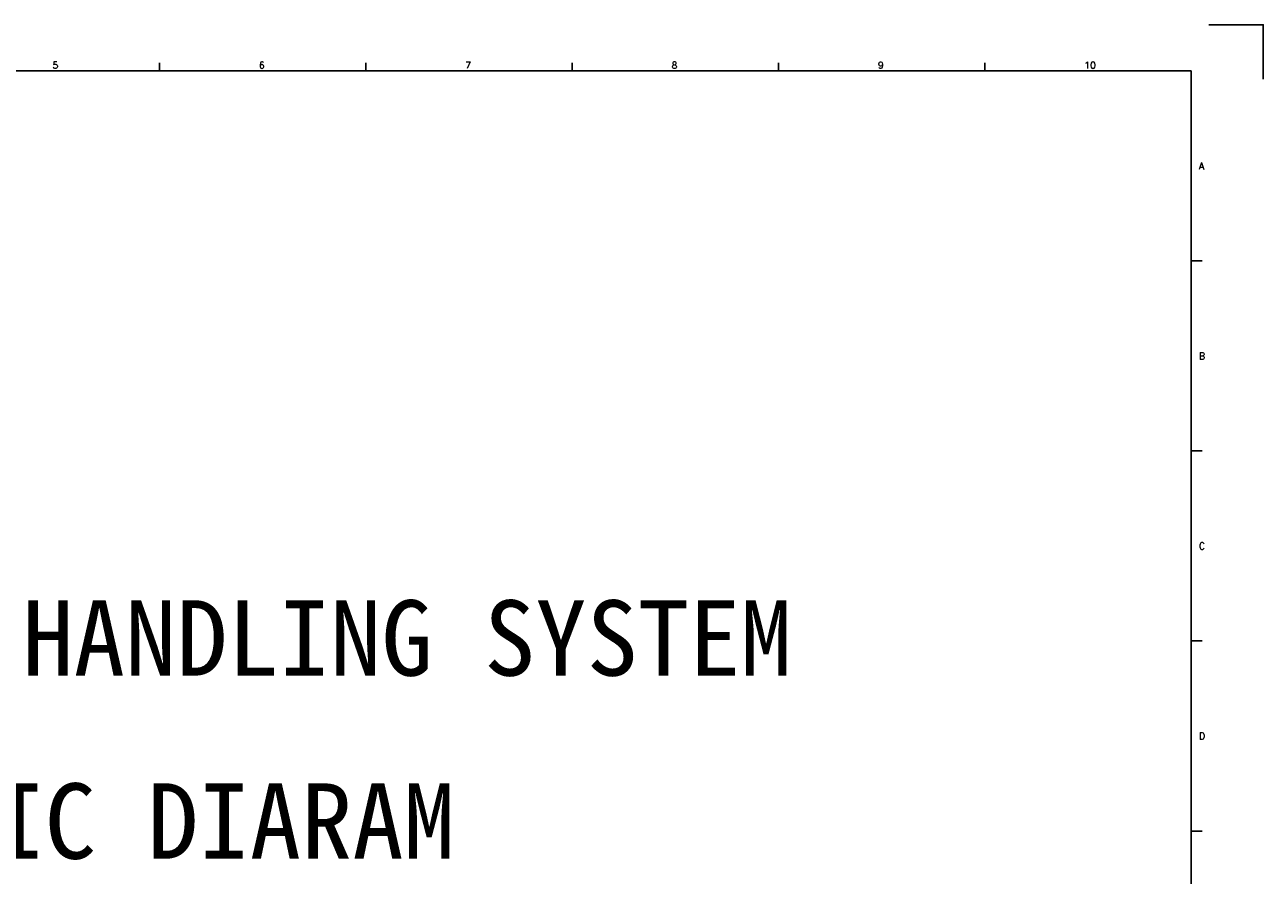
# Model space of a CAD drawing. Extents: x 1536 to 2142, y 390 to 818.
# Tile 3 of 3: x 1813 to 2142, y 592 to 818. Entities that reach past the tile are written whole.
import ezdxf
from ezdxf.enums import TextEntityAlignment as Align

# ---------------------------------------------------------------- set-up
doc = ezdxf.new("R2010")
doc.units = 0
doc.header["$MEASUREMENT"] = 0
doc.layers.get('0').update_dxf_attribs({"linetype": 'CONTINUOUS'})
doc.layers.get('DEFPOINTS').update_dxf_attribs({"linetype": 'CONTINUOUS'})
for name, color, linetype in [('CON', 4, 'CONTINUOUS'), ('圖框CON', 4, 'CONTINUOUS'), ('框線', 6, 'CONTINUOUS')]:
    doc.layers.add(name, color=color, linetype=linetype)
doc.styles.add('DAYUKP', font='complex', dxfattribs={"bigfont": 'DAYUKP.SHX'})
doc.styles.get("Standard").update_dxf_attribs({"font": 'kaiu.ttf'})

# ---------------------------------------------------------------- blocks, each defined once
blk = doc.blocks.new('1')
at = {"layer": 'DEFPOINTS'}
blk.add_lwpolyline([(1252.5, 359.33), (1266.9, 359.33), (1266.9, 344.93)], dxfattribs=at)
at = {"layer": '圖框CON'}
for p, q in [((974.16, 347.11), (974.16, 349.27)), ((1028.89, 347.11), (1028.89, 349.27)), ((1083.62, 347.11), (1083.62, 349.27)), ((1138.35, 347.11), (1138.35, 349.27)), ((1193.09, 347.11), (1193.09, 349.27)), ((1250.71, 296.68), (1247.82, 296.68)), ((1250.71, 246.27), (1247.82, 246.27)), ((1250.71, 195.86), (1247.82, 195.86)), ((1250.71, 145.45), (1247.82, 145.45))]:
    blk.add_line(p, q, dxfattribs=at)
at = {"layer": '框線'}
for p, q in [((1247.82, 347.09), (700.5, 347.09)), ((1247.82, -56.2), (1247.82, 347.09))]:
    blk.add_line(p, q, dxfattribs=at)
at = {"style": 'DAYUKP'}
for s, p in [('5', (945.77, 347.7)), ('6', (1000.51, 347.7)), ('7', (1055.24, 347.7)), ('8', (1109.97, 347.7)), ('9', (1164.7, 347.7)), ('10', (1219.43, 347.7))]:
    blk.add_text(s, height=1.8, dxfattribs=at).set_placement(p)
for s, p in [('A', (1249.86, 321.88)), ('B', (1249.86, 271.47)), ('C', (1249.86, 221.06)), ('D', (1249.86, 170.64))]:
    blk.add_text(s, height=1.8, dxfattribs=at).set_placement(p, align=Align.MIDDLE_LEFT)

msp = doc.modelspace()

# ---------------------------------------------------------------- block references
at = {"layer": 'CON'}
msp.add_blockref('1', (874.94, 458.44), dxfattribs=at)

# ---------------------------------------------------------------- texts
for s, p in [('BOTTOM ASH HANDLING SYSTEM', (1663.05, 639.11)), (' LOGIC DIARAM ', (1750.57, 590.54))]:
    msp.add_text(s, height=20, dxfattribs=at).set_placement(p, align=Align.BOTTOM_LEFT)

doc.saveas('drawing.dxf')
